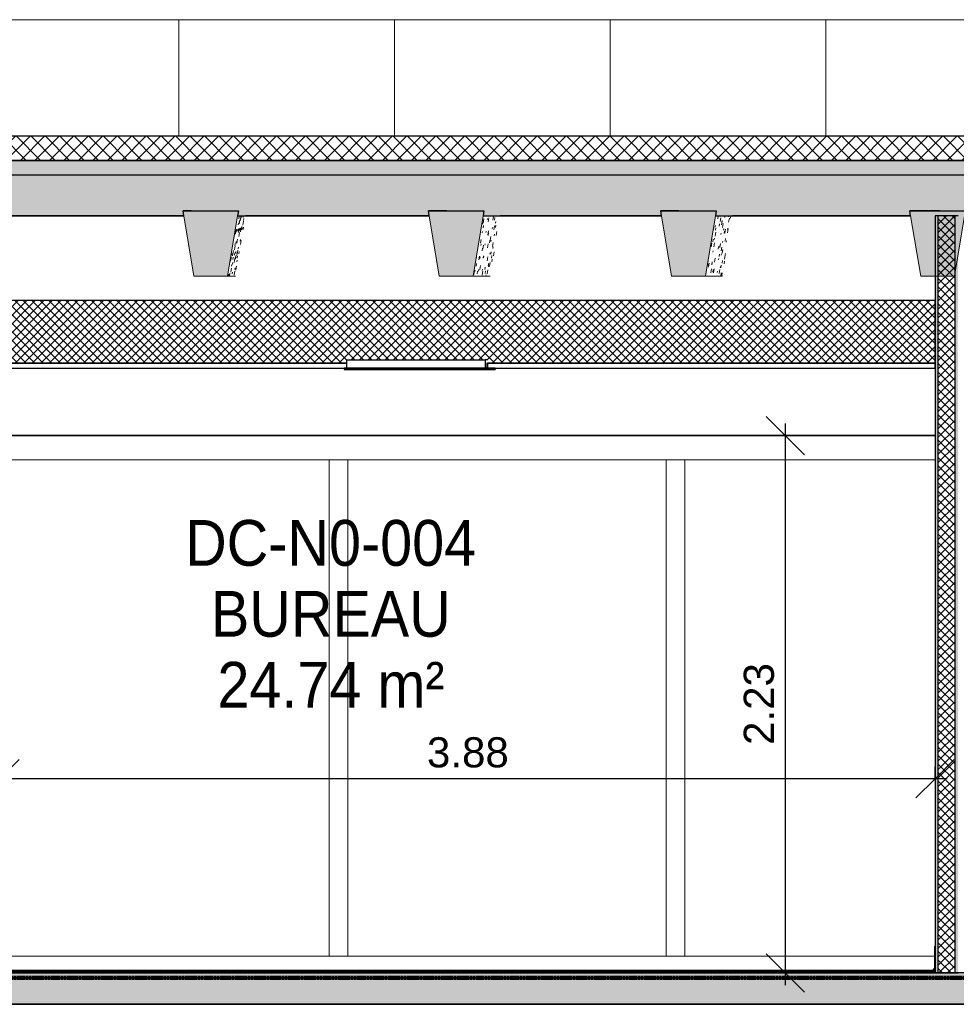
# Model space of a CAD drawing. Header units: centimetres. Extents: x -2631 to 8345, y -3715 to 485.
# Tile 76 of 82: x 6240 to 6628, y -13 to 396. Entities that reach past the tile are written whole.
import ezdxf

# ---------------------------------------------------------------- set-up
doc = ezdxf.new("R2010")
doc.units = ezdxf.units.CM
doc.linetypes.add('Tiret_2_', pattern=[0.25, 0.125, -0.125])
for name, color, linetype, lineweight in [('0-1', 7, 'Continuous', 5), ('COTGEN-50', 7, 'Continuous', 30), ('HACHURE_C-3', 7, 'Continuous', 18), ('MUR', 7, 'Continuous', 25), ('MUR_C', 7, 'Continuous', 25), ('OSSATURE', 7, 'Continuous', 18), ('OSSATURE-5', 7, 'Continuous', 25), ('PLAF', 7, 'Continuous', 25), ('PLAF_C', 7, 'Continuous', 25), ('SERRU-traverse', 7, 'Continuous', 18), ('SOL', 7, 'Continuous', 25), ('SOL_C', 7, 'Continuous', 25), ('TOIT_C', 7, 'Continuous', 25)]:
    doc.layers.add(name, color=color, linetype=linetype, lineweight=lineweight)
for name, color, linetype, lineweight, true_color in [('A-FLOR-PATT-1', 7, 'Continuous', 25, 0x616161), ('A-FLOR-PATT-2', 7, 'Continuous', 18, 0x787878), ('A-FLOR-PATT-3', 7, 'Continuous', 25, 0x787878), ('A-ROOF-PATT-1', 9, 'Continuous', 5, 0x808080), ('ANNOTATIONS-3', 4, 'Tiret_2_', 100, 0x00ffff), ('COTGEN-1', 9, 'Continuous', 30, 0x808080), ('ETIQUETTE-1', 9, 'Continuous', 30, 0x808080), ('HACHURE_C-1', 7, 'Continuous', 25, 0xdadada), ('HACHURE_C-2', 7, 'Continuous', 5, 0xdadada), ('MENUISERIES-3', 9, 'Continuous', 18, 0x808080), ('MOBILIER-2', 7, 'Continuous', 25, 0x7f7f7f), ('OSSATURE-3', 9, 'Continuous', 5, 0x808080), ('OSSATURE-4', 9, 'Continuous', 18, 0x808080), ('OSSATURE_C-1', 9, 'Continuous', 18, 0x808080), ('PLAF-1', 7, 'Continuous', 18, 0x787878), ('SERRU-1', 9, 'Continuous', 18, 0x808080), ('TOIT-1', 9, 'Continuous', 25, 0x808080), ('TOIT_C-1', 9, 'Continuous', 25, 0x808080), ('Z-1', 9, 'Continuous', 18, 0x808080)]:
    doc.layers.add(name, color=color, linetype=linetype, lineweight=lineweight, true_color=true_color)
doc.styles.add('Arial', font='arial.ttf', dxfattribs={"width": 0.9, "height": 19})
doc.styles.add('Arial_1', font='arial.ttf', dxfattribs={"height": 12.5})
doc.dimstyles.new('DRMN_COTE', dxfattribs={"dimscale": 30.48, "dimtxt": 12.753242, "dimasz": 0.520833, "dimexe": 0.164042, "dimexo": 0.0625, "dimgap": 0.032808, "dimtad": 1, "dimlfac": 0.01, "dimrnd": 0.01, "dimzin": 0, "dimdsep": 46, "dimtxsty": 'Arial_1', "dimblk1": 'OBLIQUE', "dimblk2": 'OBLIQUE', "dimsah": 1, "dimcen": 0.09, "dimdle": 0.164042, "dimazin": 0, "dimtfac": 1, "dimtdec": 4, "dimtix": 1, "dimtmove": 0, "dimatfit": 3, "dimfxl": 0.164042, "dimfxlon": 1, "dimtvp": 1, "dimtolj": 1, "dimtzin": 0, "dimarcsym": 2})
pattern_1 = [(45, (-3.562, -172.5), (-1.767767, 1.767767), []), (135, (-3.562, -172.5), (-1.767767, -1.767767), [])]

# ---------------------------------------------------------------- blocks, each defined once
blk = doc.blocks.new('Panneau système - Vitré-367573-Coupe AA_Lot 04')
at = {"layer": 'MENUISERIES-3'}
for p, q in [((317.92, 213), (214.11, 213)), ((214.11, 213), (214.11, 7)), ((214.11, 213), (214.26, 213)), ((214.26, 213), (317.92, 213)), ((346.31, 213), (346.11, 213)), ((346.31, 213), (346.47, 213)), ((346.4, 213), (346.47, 213)), ((214.11, 7), (317.62, 7)), ((214.11, 7), (214.26, 7)), ((317.62, 7), (214.26, 7)), ((346.47, 7), (346.34, 7)), ((346.47, 7), (346.4, 7))]:
    blk.add_line(p, q, dxfattribs=at)
blk = doc.blocks.new('Panneau système - Vitré-356748-Coupe AA_Lot 04')
at = {"layer": 'MENUISERIES-3'}
for p, q in [((66.42, 213), (-66.29, 213)), ((-66.29, 213), (-66.29, 7)), ((-66.29, 213), (-66.13, 213)), ((-66.13, 213), (66.57, 213)), ((66.42, 213), (66.57, 213)), ((-66.29, 7), (66.42, 7)), ((-66.29, 7), (-66.13, 7)), ((66.57, 7), (-66.13, 7)), ((66.57, 7), (66.42, 7))]:
    blk.add_line(p, q, dxfattribs=at)
blk = doc.blocks.new('Panneau système - Vitré-356749-Coupe AA_Lot 04')
at = {"layer": 'MENUISERIES-3'}
for p, q in [((206.32, 213), (74.21, 213)), ((74.21, 213), (74.21, 7)), ((74.21, 213), (74.36, 213)), ((74.36, 213), (206.47, 213)), ((206.32, 213), (206.47, 213)), ((74.21, 7), (206.32, 7)), ((74.21, 7), (74.36, 7)), ((206.47, 7), (74.36, 7)), ((206.47, 7), (206.32, 7))]:
    blk.add_line(p, q, dxfattribs=at)
blk = doc.blocks.new('Meneau rectangulaire - AWS60_60x70-347310-Coupe AA_Lot 04')
at = {"layer": 'MENUISERIES-3'}
for p, q in [((70.28, 7), (210.18, 7)), ((70.51, 7), (210.4, 7)), ((70.28, 0), (210.18, 0)), ((210.4, 0), (70.51, 0))]:
    blk.add_line(p, q, dxfattribs=at)
blk = doc.blocks.new('Meneau rectangulaire - AWS60_60x70-367281-Coupe AA_Lot 04')
at = {"layer": 'MENUISERIES-3'}
for p, q in [((-70.12, 1), (-70.12, 7)), ((-70.12, 7), (-69.89, 7)), ((-70.12, 7), (70.28, 7)), ((-69.89, 7), (70.51, 7)), ((-69.89, 0), (-70.12, 0)), ((-70.12, 0), (70.28, 0)), ((70.51, 0), (-69.89, 0))]:
    blk.add_line(p, q, dxfattribs=at)
blk = doc.blocks.new('Meneau rectangulaire - AWS60_60x70-367276-Coupe AA_Lot 04')
at = {"layer": 'MENUISERIES-3'}
for p, q in [((210.18, 7), (317.62, 7)), ((210.4, 7), (317.62, 7)), ((346.34, 7), (350.07, 7)), ((346.48, 7), (350.07, 7)), ((350.07, 7), (350.07, 1)), ((210.18, 0), (350.07, 0)), ((350.3, 0), (210.4, 0)), ((350.07, 0), (350.3, 0))]:
    blk.add_line(p, q, dxfattribs=at)
blk = doc.blocks.new('Meneau rectangulaire - AWS60_60x78-356563-Coupe AA_Lot 04')
at = {"layer": 'MENUISERIES-3'}
for p, q in [((206.51, 213), (206.28, 213)), ((206.28, 213), (214.07, 213)), ((206.28, 213), (206.28, 7)), ((214.3, 213), (206.51, 213)), ((214.07, 213), (214.3, 213)), ((214.07, 213), (214.07, 7)), ((214.07, 7), (206.28, 7)), ((206.28, 7), (206.51, 7)), ((206.51, 7), (214.3, 7)), ((214.3, 7), (214.07, 7))]:
    blk.add_line(p, q, dxfattribs=at)
blk = doc.blocks.new('Meneau rectangulaire - AWS60_60x100-367290-Coupe AA_Lot 04')
at = {"layer": 'MENUISERIES-3'}
for p, q in [((317.92, 223), (210.18, 223)), ((210.4, 223), (317.92, 223)), ((350.07, 223), (346.04, 223)), ((346.48, 223), (350.3, 223)), ((350.3, 223), (350.07, 223)), ((350.07, 223), (350.07, 213)), ((350.3, 221.99), (350.3, 223)), ((317.92, 213), (210.18, 213)), ((317.92, 213), (210.4, 213)), ((350.07, 213), (346.04, 213)), ((350.07, 213), (346.48, 213))]:
    blk.add_line(p, q, dxfattribs=at)
blk = doc.blocks.new('Meneau rectangulaire - AWS60_60x100-347268-Coupe AA_Lot 04')
at = {"layer": 'MENUISERIES-3'}
for p, q in [((210.18, 223), (70.28, 223)), ((70.51, 223), (210.4, 223)), ((210.18, 213), (70.28, 213)), ((210.4, 213), (70.51, 213))]:
    blk.add_line(p, q, dxfattribs=at)
blk = doc.blocks.new('Meneau rectangulaire - AWS60_60x100-367291-Coupe AA_Lot 04')
at = {"layer": 'MENUISERIES-3'}
for p, q in [((-70.12, 213), (-70.12, 223)), ((-70.12, 223), (-69.89, 223)), ((70.28, 223), (-70.12, 223)), ((-69.89, 223), (70.51, 223)), ((-69.89, 213), (-70.12, 213)), ((70.28, 213), (-70.12, 213)), ((70.51, 213), (-69.89, 213))]:
    blk.add_line(p, q, dxfattribs=at)
blk = doc.blocks.new('12_CORNIERE HABILLAGE - 12_CORNIERE HABILLAGE-370872-Coupe AA_Lot 04')
at = {"layer": 'Z-1'}
for p, q in [((-70.12, 223.2), (317.92, 223.2)), ((317.92, 223), (-70.12, 223)), ((-69.28, 223), (317.93, 223))]:
    blk.add_line(p, q, dxfattribs=at)
blk = doc.blocks.new('Garde-corps - Garde-corps-488018-Coupe AA_Lot 04')
at = {"layer": 'SERRU-traverse'}
for p, q in [((270.45, 0), (262.09, 0)), ((262.94, 0), (271.48, 0)), ((271.48, 0), (270.45, 0))]:
    blk.add_line(p, q, dxfattribs=at)
blk = doc.blocks.new('Garde-corps - Garde-corps-506286-Coupe AA_Lot 04')
at = {"layer": 'SERRU-traverse'}
for p, q in [((317.62, 10.7), (317.62, 2.04)), ((317.92, 1.95), (317.92, 11)), ((316.57, 1), (317.22, 1)), ((317.92, 1), (316.57, 1)), ((317.15, 1.11), (316.66, 1.11)), ((316.91, 1.08), (316.73, 1.08)), ((316.91, 1.08), (316.73, 1.08)), ((317.62, 2.04), (316.91, 1.08)), ((317.22, 1), (317.92, 1.95)), ((317.92, 1), (317.22, 1))]:
    blk.add_line(p, q, dxfattribs=at)
at = {"layer": 'SERRU-traverse', "flags": 128}
for points in [[(317.92, 11), (317.85, 10.99), (317.79, 10.97), (317.73, 10.94), (317.69, 10.89), (317.65, 10.83), (317.63, 10.77), (317.62, 10.7)], [(316.66, 1.11), (316.64, 1.11), (316.62, 1.1), (316.6, 1.09), (316.58, 1.07), (316.57, 1.05), (316.57, 1.02), (316.57, 1)], [(316.73, 1.08), (316.71, 1.1), (316.69, 1.11), (316.67, 1.11)]]:
    blk.add_lwpolyline(points, dxfattribs=at)
blk = doc.blocks.new('B02_ARC_rvt-2-Coupe AA_Lot 04')
at = {"layer": 'A-FLOR-PATT-1'}
blk.add_hatch(color=256, dxfattribs=at).paths.add_polyline_path([(-102.6, 0), (317.92, 0), (317.92, 0.8), (-257.81, 0.8), (-257.81, 0), (-134.49, 0)])
at = {"layer": 'A-FLOR-PATT-2'}
h = blk.add_hatch(dxfattribs=at)
h.set_pattern_fill('FP_7', color=256, style=0, pattern_type=2)
h.set_pattern_definition([(45, (-3.562, -172.5), (-3.005204, 3.005204), []), (135, (-3.562, -172.5), (-3.005204, -3.005204), [])])
h.paths.add_polyline_path([(-498.46, 337.21), (1594.47, 337.21), (1594.47, 347.21), (-508.46, 347.21), (-508.46, 337.21)])
h = blk.add_hatch(dxfattribs=at)
h.set_pattern_fill('FP_6', color=256, style=0, pattern_type=2)
h.set_pattern_definition([(45, (-0.387, -172.5), (-4.490128, 4.490128), [3.175, -3.175])])
h.paths.add_polyline_path([(-644.68, -2), (1594.47, -2), (1594.47, 0), (-2122.25, 0), (-2122.25, -2), (-676.57, -2)])
at = {"layer": 'HACHURE_C-1'}
blk.add_hatch(color=256, dxfattribs=at).paths.add_polyline_path([(326.19, 0), (327.45, 0), (327.4, 257.75), (327.29, 257.77), (327.26, 258.13), (327.26, 261.11), (327.3, 268.25), (327.45, 268.25), (327.45, 314.21), (326.19, 314.21), (326.19, 6.24)])
at = {"layer": 'HACHURE_C-2'}
blk.add_hatch(color=256, dxfattribs=at).paths.add_polyline_path([(317.92, 0), (319.17, 0), (319.17, 314.21), (317.92, 314.21), (317.92, 6.24)])
at = {"layer": 'HACHURE_C-3'}
h = blk.add_hatch(dxfattribs=at)
h.set_pattern_fill('FP_5', color=256, style=0, pattern_type=2)
h.set_pattern_definition(pattern_1)
h.paths.add_polyline_path([(326.19, 0), (326.19, 314.21), (319.17, 314.21), (319.17, 0)])
at = {"layer": 'PLAF-1'}
h = blk.add_hatch(dxfattribs=at)
h.set_pattern_fill('FP_5', color=256, style=0, pattern_type=2)
h.set_pattern_definition(pattern_1)
h.paths.add_polyline_path([(-257.81, 253), (-166.15, 253), (-166.15, 254.5), (-108.11, 254.5), (-108.11, 253), (73.84, 253), (73.84, 254.5), (131.91, 254.5), (131.91, 253), (317.92, 253), (317.92, 279), (-257.81, 279), (-257.81, 267.67)])
at = {"layer": 'MUR'}
for p, q in [((6.12, 314.21), (-65.23, 314.21)), ((-61.21, 314.21), (6.12, 314.21)), ((107.97, 314.21), (31.67, 314.21)), ((31.86, 314.21), (107.97, 314.21)), ((204.42, 314.21), (137.38, 314.21)), ((137.8, 314.21), (204.42, 314.21)), ((307.78, 314.21), (233.77, 314.21)), ((234.19, 314.21), (307.78, 314.21)), ((-70.25, 223), (317.92, 223)), ((317.92, 223), (-69.49, 223))]:
    blk.add_line(p, q, dxfattribs=at)
at = {"layer": 'MUR_C'}
for p, q in [((317.92, 314.21), (317.92, 0)), ((327.45, 314.21), (317.92, 314.21)), ((319.17, 0), (319.17, 314.21)), ((326.19, 0), (326.19, 314.21)), ((317.92, 0), (327.45, 0))]:
    blk.add_line(p, q, dxfattribs=at)
at = {"layer": 'PLAF'}
for p, q in [((131.95, 253), (132.25, 253)), ((132.25, 251), (131.95, 251)), ((134.19, 253), (134.49, 253)), ((134.49, 251), (134.19, 251))]:
    blk.add_line(p, q, dxfattribs=at)
at = {"layer": 'PLAF_C'}
for p, q in [((317.92, 279), (-257.81, 279)), ((317.92, 253), (317.92, 279)), ((-108.11, 253), (73.84, 253)), ((73.84, 253), (-107.81, 253)), ((-107.81, 251), (73.84, 251)), ((131.91, 253), (317.92, 253)), ((317.92, 253), (132.21, 253)), ((132.21, 253), (132.21, 251)), ((132.21, 251), (317.92, 251)), ((317.92, 251), (317.92, 253))]:
    blk.add_line(p, q, dxfattribs=at)
at = {"layer": 'SOL'}
for p, q in [((183.06, 347.21), (175.76, 347.21)), ((273.11, 347.21), (214.78, 347.21)), ((934.33, 347.21), (297.26, 347.21)), ((175.76, 337.21), (183.06, 337.21)), ((214.78, 337.21), (273.11, 337.21)), ((297.26, 337.21), (934.33, 337.21)), ((270.45, 0), (271.46, 0)), ((615.37, 0), (270.45, 0)), ((271.46, 0), (290.76, 0)), ((336.54, 0), (317.92, 0))]:
    blk.add_line(p, q, dxfattribs=at)
at = {"layer": 'SOL_C'}
for p, q in [((1594.47, 347.21), (-498.46, 347.21)), ((-508.46, 337.21), (1594.47, 337.21)), ((1594.47, 0), (-2122.25, 0)), ((317.92, 1), (-257.81, 1)), ((317.92, 0.8), (-257.81, 0.8)), ((-257.81, 0.8), (317.92, 0.8)), ((-257.81, 0), (317.92, 0)), ((317.92, 0.8), (317.92, 1)), ((317.92, 0), (317.92, 0.8)), ((-2122.25, -2), (1594.47, -2))]:
    blk.add_line(p, q, dxfattribs=at)
at = {"layer": 'MENUISERIES-3'}
for name, p in [('Meneau rectangulaire - AWS60_60x100-367291-Coupe AA_Lot 04', (0, 0)), ('Meneau rectangulaire - AWS60_60x100-347268-Coupe AA_Lot 04', (0, 0)), ('Meneau rectangulaire - AWS60_60x100-367290-Coupe AA_Lot 04', (0, 0)), ('Panneau système - Vitré-356748-Coupe AA_Lot 04', (0, 0)), ('Meneau rectangulaire - AWS60_60x78-356563-Coupe AA_Lot 04', (-139.9, 0)), ('Panneau système - Vitré-356749-Coupe AA_Lot 04', (0, 0)), ('Meneau rectangulaire - AWS60_60x78-356563-Coupe AA_Lot 04', (0, 0)), ('Panneau système - Vitré-367573-Coupe AA_Lot 04', (0, 0)), ('Meneau rectangulaire - AWS60_60x70-367281-Coupe AA_Lot 04', (0, 0)), ('Meneau rectangulaire - AWS60_60x70-347310-Coupe AA_Lot 04', (0, 0)), ('Meneau rectangulaire - AWS60_60x70-367276-Coupe AA_Lot 04', (0, 0))]:
    blk.add_blockref(name, p, dxfattribs=at)
at = {"layer": 'SERRU-1'}
for name in ['Garde-corps - Garde-corps-506286-Coupe AA_Lot 04', 'Garde-corps - Garde-corps-488018-Coupe AA_Lot 04']:
    blk.add_blockref(name, (0, 0), dxfattribs=at)
at = {"layer": 'Z-1'}
blk.add_blockref('12_CORNIERE HABILLAGE - 12_CORNIERE HABILLAGE-370872-Coupe AA_Lot 04', (0, 0), dxfattribs=at)
blk = doc.blocks.new('20_MUR PREFA_03 - MODULE_03-V57-Coupe AA_Lot 04')
at = {"layer": 'Z-1'}
for p, q in [((272.55, 395.59), (362.47, 395.59)), ((273.24, 395.59), (272.55, 395.59)), ((272.55, 347.21), (272.55, 395.59)), ((273.24, 395.59), (274.73, 395.59)), ((274.73, 395.59), (274.92, 395.59)), ((361.84, 395.59), (274.92, 395.59)), ((361.66, 395.59), (363.16, 395.59)), ((361.66, 395.59), (361.84, 395.59)), ((362.47, 395.59), (363.16, 395.59))]:
    blk.add_line(p, q, dxfattribs=at)
blk = doc.blocks.new('20_MUR PREFA_03 - MODULE_03-V58-Coupe AA_Lot 04')
at = {"layer": 'Z-1'}
for p, q in [((93.54, 395.59), (183.5, 395.59)), ((94.01, 395.59), (93.54, 395.59)), ((93.54, 347.21), (93.54, 395.59)), ((94.01, 395.59), (95.51, 395.59)), ((95.51, 395.59), (95.63, 395.59)), ((182.6, 395.59), (95.63, 395.59)), ((182.47, 395.59), (183.97, 395.59)), ((182.47, 395.59), (182.6, 395.59)), ((183.5, 395.59), (183.97, 395.59))]:
    blk.add_line(p, q, dxfattribs=at)
blk = doc.blocks.new('20_MUR PREFA_03 - MODULE_03-V59-Coupe AA_Lot 04')
at = {"layer": 'Z-1'}
for p, q in [((4.01, 395.59), (93.99, 395.59)), ((4.37, 395.59), (4.01, 395.59)), ((4.01, 347.21), (4.01, 395.59)), ((4.37, 395.59), (5.87, 395.59)), ((5.87, 395.59), (5.96, 395.59)), ((92.94, 395.59), (5.96, 395.59)), ((92.85, 395.59), (94.35, 395.59)), ((92.85, 395.59), (92.94, 395.59)), ((93.99, 395.59), (94.35, 395.59))]:
    blk.add_line(p, q, dxfattribs=at)
blk = doc.blocks.new('20_MUR PREFA_03 - MODULE_03-V60-Coupe AA_Lot 04')
at = {"layer": 'Z-1'}
for p, q in [((-85.54, 395.59), (4.45, 395.59)), ((-85.29, 395.59), (-85.54, 395.59)), ((-85.54, 347.21), (-85.54, 395.59)), ((-85.29, 395.59), (-83.79, 395.59)), ((-83.79, 395.59), (-83.72, 395.59)), ((3.27, 395.59), (-83.72, 395.59)), ((3.21, 395.59), (4.7, 395.59)), ((3.21, 395.59), (3.27, 395.59)), ((4.45, 395.59), (4.7, 395.59))]:
    blk.add_line(p, q, dxfattribs=at)
blk = doc.blocks.new('B02_DC_STR_rvt-2-Coupe AA_Lot 04')
at = {"layer": 'A-FLOR-PATT-3'}
blk.add_hatch(color=256, dxfattribs=at).paths.add_polyline_path([(-2156.27, -13), (1660.55, -13), (1660.55, -8.88), (1647.97, -8.88), (1647.97, -2), (-2175.78, -2), (-2175.78, -8.88), (-2188.37, -8.88), (-2188.37, -13), (-2175.78, -13)])
at = {"layer": 'A-ROOF-PATT-1'}
blk.add_hatch(color=256, dxfattribs=at).paths.add_polyline_path([(-2120.16, 314.21), (-586.99, 314.21), (-587.16, 315.21), (-564.15, 315.21), (-564.32, 314.21), (-485.99, 314.21), (-486.32, 316.21), (-463.32, 316.21), (-463.65, 314.21), (-389.29, 314.21), (-389.63, 316.21), (-366.62, 316.21), (-366.95, 314.21), (-288.7, 314.21), (-289.03, 316.21), (-266.03, 316.21), (-266.36, 314.21), (-191.25, 314.21), (-191.58, 316.21), (-168.58, 316.21), (-168.91, 314.21), (-90.3, 314.21), (-90.8, 317.21), (-67.8, 317.21), (-68.3, 314.21), (6.12, 314.21), (5.79, 316.21), (28.79, 316.21), (28.46, 314.21), (107.97, 314.21), (107.63, 316.21), (130.64, 316.21), (130.31, 314.21), (204.42, 314.21), (204.09, 316.21), (227.1, 316.21), (226.76, 314.21), (307.78, 314.21), (307.44, 316.21), (330.47, 316.21), (330.13, 314.21), (405.56, 314.21), (405.22, 316.21), (428.25, 316.21), (427.91, 314.21), (507.27, 314.21), (506.93, 316.21), (529.97, 316.21), (529.64, 314.21), (604.57, 314.21), (604.24, 316.21), (627.28, 316.21), (626.95, 314.21), (706.47, 314.21), (706.13, 316.21), (729.2, 316.21), (728.87, 314.21), (803.39, 314.21), (803.06, 316.21), (826.13, 316.21), (825.79, 314.21), (906.9, 314.21), (906.57, 316.21), (929.67, 316.21), (929.33, 314.21), (1004, 314.21), (1003.67, 316.21), (1026.77, 316.21), (1026.43, 314.21), (1108.65, 314.21), (1108.32, 316.21), (1131.45, 316.21), (1131.12, 314.21), (1206.57, 314.21), (1206.23, 316.21), (1229.37, 316.21), (1229.03, 314.21), (1310.51, 314.21), (1310.17, 316.21), (1333.36, 316.21), (1333.02, 314.21), (1408.63, 314.21), (1408.29, 316.21), (1431.48, 316.21), (1431.14, 314.21), (1506.06, 314.21), (1505.73, 316.21), (1528.91, 316.21), (1528.58, 314.21), (1591.63, 314.21), (1591.63, 331.21), (-2120.16, 331.21), (-2120.16, 318.28)])
at = {"layer": 'OSSATURE'}
h = blk.add_hatch(dxfattribs=at)
h.set_pattern_fill('FP_29', color=256, style=0, pattern_type=2)
h.set_pattern_definition([(80.491, (-51.333, -164.538), (6.464069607, 39.307213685), [1.672, -28.734, 1.672, -28.734, -162.166]), (80.491, (-51.333, -164.538), (6.464069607, 39.307213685), [-60.812, 1.672, -59.14, 1.672, -28.734, -70.948]), (80.491, (-51.333, -164.538), (6.464069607, 39.307213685), [-152.031, 1.672, -18.598, 1.672, -49.005]), (259.172, (-48.821, -149.185), (-1.3699374, -8.59568305), [0.73537, -12.635, 0.73537, -83.943]), (259.172, (-48.821, -149.185), (-1.3699374, -8.59568305), [-14.106, -12.635, 0.73537, -26.005, -44.568]), (259.172, (-48.821, -149.185), (-1.3699374, -8.59568305), [-53.481, 0.73537, -12.635, 0.73537, -30.462]), (259.172, (-48.821, -149.185), (-1.3699374, -8.59568305), [-67.587, -8.178, 0.73537, -21.548]), (261.525, (-47.984, -142.754), (-4.38115006, -30.8360369), [0.93732, -16.105, 0.93732, -106.996]), (261.525, (-47.984, -142.754), (-4.38115006, -30.8360369), [-17.979, -16.105, 0.93732, -33.147, -56.807]), (261.525, (-47.984, -142.754), (-4.38115006, -30.8360369), [-68.169, 0.93732, -16.105, 0.93732, -38.828]), (261.525, (-47.984, -142.754), (-4.38115006, -30.8360369), [-86.148, -10.424, 0.93732, -27.466])])
h.paths.add_polyline_path([(24.94, 289.21), (27.5, 289.21), (31.67, 314.21), (28.46, 314.21), (24.29, 289.21)])
h = blk.add_hatch(dxfattribs=at)
h.set_pattern_fill('FP_30', color=256, style=0, pattern_type=2)
h.set_pattern_definition([(80.302, (47.703, -181.047), (6.2376426, 38.08550471), [1.656, -28.46, 1.656, -28.46, -160.622]), (80.302, (47.703, -181.047), (6.2376426, 38.08550471), [-60.233, 1.656, -58.577, 1.656, -28.46, -70.272]), (80.302, (47.703, -181.047), (6.2376426, 38.08550471), [-150.583, 1.656, -18.421, 1.656, -48.538]), (256.69, (50.239, -165.411), (-0.4960889, -5.2693317), [0.60599, -10.412, 0.60599, -69.175]), (256.69, (50.239, -165.411), (-0.4960889, -5.2693317), [-11.624, -10.412, 0.60599, -21.43, -36.727]), (256.69, (50.239, -165.411), (-0.4960889, -5.2693317), [-44.072, 0.60599, -10.412, 0.60599, -25.103]), (256.69, (50.239, -165.411), (-0.4960889, -5.2693317), [-55.696, -6.739, 0.60599, -17.757]), (262.382, (51.085, -157.291), (-4.0126194, -33.17385027), [1.052, -18.081, 1.052, -120.124]), (262.382, (51.085, -157.291), (-4.0126194, -33.17385027), [-20.185, -18.081, 1.052, -37.214, -63.777]), (262.382, (51.085, -157.291), (-4.0126194, -33.17385027), [-76.532, 1.052, -18.081, 1.052, -43.592]), (262.382, (51.085, -157.291), (-4.0126194, -33.17385027), [-96.718, -11.703, 1.052, -30.836])])
h.paths.add_polyline_path([(133.22, 289.21), (137.38, 314.21), (130.31, 314.21), (126.14, 289.21), (130.31, 289.21)])
h = blk.add_hatch(dxfattribs=at)
h.set_pattern_fill('FP_31', color=256, style=0, pattern_type=2)
h.set_pattern_definition([(80.3, (141.485, -196.683), (6.23596537, 38.07464135), [1.656, -28.457, 1.656, -28.457, -160.606]), (80.3, (141.485, -196.683), (6.23596537, 38.07464135), [-60.227, 1.656, -58.571, 1.656, -28.457, -70.265]), (80.3, (141.485, -196.683), (6.23596537, 38.07464135), [-150.568, 1.656, -18.42, 1.656, -48.533]), (256.666, (144.021, -181.045), (-0.4880963, -5.2448206), [0.605, -10.395, 0.605, -10.395, -58.666]), (256.666, (144.021, -181.045), (-0.4880963, -5.2448206), [-22, 0.605, -21.395, 0.605, -10.395, -25.666]), (256.666, (144.021, -181.045), (-0.4880963, -5.2448206), [-55, 0.605, -6.728, 0.605, -17.728]), (262.387, (144.867, -172.912), (-4.01041682, -33.19025006), [1.053, -18.095, 1.053, -120.221]), (262.387, (144.867, -172.912), (-4.01041682, -33.19025006), [-20.202, -18.095, 1.053, -37.244, -63.828]), (262.387, (144.867, -172.912), (-4.01041682, -33.19025006), [-76.594, 1.053, -18.095, 1.053, -43.627]), (262.387, (144.867, -172.912), (-4.01041682, -33.19025006), [-96.796, -11.713, 1.053, -30.861])])
h.paths.add_polyline_path([(227.1, 289.21), (229.61, 289.21), (233.77, 314.21), (226.76, 314.21), (222.6, 289.21), (226.76, 289.21)])
at = {"layer": 'OSSATURE-3'}
for points in [[(24.29, 289.21), (28.79, 316.21), (5.79, 316.21), (10.29, 289.21)], [(126.14, 289.21), (130.64, 316.21), (107.63, 316.21), (112.14, 289.21)], [(216.26, 289.21), (222.6, 289.21), (227.1, 316.21), (204.09, 316.21), (208.59, 289.21)], [(311.95, 289.21), (325.96, 289.21), (330.47, 316.21), (307.44, 316.21), (311.92, 289.35)]]:
    blk.add_hatch(color=256, dxfattribs=at).paths.add_polyline_path(points)
at = {"layer": 'TOIT-1'}
blk.add_hatch(color=256, dxfattribs=at).paths.add_polyline_path([(-102.6, 331.21), (1591.63, 331.21), (1591.63, 337.21), (-2120.16, 337.21), (-2120.16, 331.21), (-166.38, 331.21)])
at = {"layer": 'ANNOTATIONS-3'}
blk.add_line((-86.02, -2), (635.58, -2), dxfattribs=at)
at = {"layer": 'MUR'}
for p, q in [((-2150.81, -13), (1649.68, -13)), ((1645.3, -13), (-2146.43, -13))]:
    blk.add_line(p, q, dxfattribs=at)
at = {"layer": 'OSSATURE-4'}
for p, q in [((183.05, 395.59), (273, 395.59)), ((183.63, 395.59), (183.05, 395.59)), ((183.05, 347.21), (183.05, 395.59)), ((183.63, 395.59), (185.13, 395.59)), ((185.13, 395.59), (185.28, 395.59)), ((272.23, 395.59), (185.28, 395.59)), ((272.08, 395.59), (273.58, 395.59)), ((272.08, 395.59), (272.23, 395.59)), ((273, 395.59), (273.58, 395.59)), ((5.79, 316.21), (6.12, 314.21)), ((28.79, 316.21), (5.79, 316.21)), ((28.46, 314.21), (28.79, 316.21)), ((107.63, 316.21), (107.97, 314.21)), ((130.64, 316.21), (107.63, 316.21)), ((130.31, 314.21), (130.64, 316.21)), ((204.09, 316.21), (204.42, 314.21)), ((227.1, 316.21), (204.09, 316.21)), ((226.76, 314.21), (227.1, 316.21)), ((307.44, 316.21), (307.78, 314.21)), ((330.47, 316.21), (307.44, 316.21)), ((27.5, 289.21), (24.29, 289.21)), ((133.22, 289.21), (126.14, 289.21)), ((229.61, 289.21), (222.6, 289.21))]:
    blk.add_line(p, q, dxfattribs=at)
at = {"layer": 'OSSATURE_C-1'}
for p, q in [((6.12, 314.21), (10.29, 289.21)), ((24.29, 289.21), (28.46, 314.21)), ((107.97, 314.21), (112.14, 289.21)), ((126.14, 289.21), (130.31, 314.21)), ((204.42, 314.21), (208.59, 289.21)), ((222.6, 289.21), (226.76, 314.21)), ((307.78, 314.21), (311.95, 289.21)), ((325.96, 289.21), (330.13, 314.21)), ((10.29, 289.21), (24.29, 289.21)), ((112.14, 289.21), (126.14, 289.21)), ((208.59, 289.21), (222.6, 289.21)), ((311.95, 289.21), (325.96, 289.21))]:
    blk.add_line(p, q, dxfattribs=at)
at = {"layer": 'SOL'}
for p, q in [((635.58, -2), (-84.52, -2)), ((-2219.04, -13), (1690.2, -13))]:
    blk.add_line(p, q, dxfattribs=at)
at = {"layer": 'SOL_C'}
for p, q in [((1647.97, -2), (-2175.78, -2)), ((-2123.96, -13), (1590.97, -13))]:
    blk.add_line(p, q, dxfattribs=at)
at = {"layer": 'TOIT-1'}
for p, q in [((6.12, 314.21), (5.79, 316.21)), ((5.79, 316.21), (28.79, 316.21)), ((9.21, 316.21), (5.79, 316.21)), ((28.79, 316.21), (28.46, 314.21)), ((107.97, 314.21), (107.63, 316.21)), ((107.63, 316.21), (130.64, 316.21)), ((115.22, 316.21), (107.63, 316.21)), ((130.64, 316.21), (130.31, 314.21)), ((204.42, 314.21), (204.09, 316.21)), ((204.09, 316.21), (227.1, 316.21)), ((211.59, 316.21), (204.09, 316.21)), ((227.1, 316.21), (226.76, 314.21)), ((307.78, 314.21), (307.44, 316.21)), ((307.44, 316.21), (330.47, 316.21)), ((319.82, 316.21), (307.44, 316.21))]:
    blk.add_line(p, q, dxfattribs=at)
at = {"layer": 'TOIT_C'}
blk.add_line((-2120.16, 331.21), (1591.63, 331.21), dxfattribs=at)
at = {"layer": 'TOIT_C-1'}
for p, q in [((1591.63, 337.21), (-2120.16, 337.21)), ((-68.3, 314.21), (6.12, 314.21)), ((28.46, 314.21), (107.97, 314.21)), ((130.31, 314.21), (204.42, 314.21)), ((226.76, 314.21), (307.78, 314.21))]:
    blk.add_line(p, q, dxfattribs=at)
at = {"layer": 'OSSATURE-5'}
for name in ['20_MUR PREFA_03 - MODULE_03-V60-Coupe AA_Lot 04', '20_MUR PREFA_03 - MODULE_03-V59-Coupe AA_Lot 04', '20_MUR PREFA_03 - MODULE_03-V58-Coupe AA_Lot 04', '20_MUR PREFA_03 - MODULE_03-V57-Coupe AA_Lot 04']:
    blk.add_blockref(name, (0, 0), dxfattribs=at)
blk = doc.blocks.new('604_DALLE LED 600x600MM - 26W 4000K 3600lm-V105-Coupe AA_Lot 04')
at = {"layer": 'MOBILIER-2'}
for p, q in [((134.61, 250.5), (74.92, 250.5)), ((74.92, 250.5), (75.66, 250.5)), ((75.66, 250.5), (135.36, 250.5)), ((76.8, 250.5), (76.08, 250.5)), ((76.08, 250.5), (133.48, 250.5)), ((76.08, 250.5), (133.48, 250.5)), ((76.8, 250.5), (76.08, 250.5)), ((76.8, 250.5), (134.2, 250.5)), ((134.2, 250.5), (76.8, 250.5)), ((131.95, 251), (134.61, 251)), ((133.48, 251), (131.95, 251)), ((134.2, 251), (133.48, 251)), ((133.48, 250.5), (134.2, 250.5)), ((133.48, 250.5), (134.2, 250.5)), ((135.36, 251), (134.2, 251)), ((134.61, 251), (135.36, 251)), ((134.61, 250.5), (134.61, 251)), ((135.36, 250.5), (134.61, 250.5)), ((135.36, 251), (135.36, 250.5))]:
    blk.add_line(p, q, dxfattribs=at)
blk = doc.blocks.new('604_DALLE LED 600x600MM - 26W 4000K 3600lm-V106-Coupe AA_Lot 04')
at = {"layer": 'MOBILIER-2'}
for p, q in [((73.84, 251), (73.84, 254.5)), ((73.84, 254.5), (74.55, 254.5)), ((73.84, 254.5), (131.23, 254.5)), ((131.95, 254.5), (131.23, 254.5)), ((131.23, 254.5), (131.23, 251)), ((73.42, 251), (72.67, 251)), ((72.67, 251), (132.37, 251)), ((72.67, 251), (72.67, 250.5)), ((132.37, 250.5), (72.67, 250.5)), ((72.67, 250.5), (73.42, 250.5)), ((73.84, 251), (73.42, 251)), ((73.42, 250.5), (133.11, 250.5)), ((131.23, 251), (73.84, 251)), ((74.55, 250.5), (73.84, 250.5)), ((73.84, 250.5), (131.23, 250.5)), ((73.84, 250.5), (131.23, 250.5)), ((74.55, 250.5), (73.84, 250.5)), ((74.55, 250.5), (131.95, 250.5)), ((131.95, 250.5), (74.55, 250.5)), ((131.95, 251), (131.23, 251)), ((131.23, 250.5), (131.95, 250.5)), ((131.23, 250.5), (131.95, 250.5)), ((131.95, 251), (131.95, 253)), ((133.11, 251), (131.95, 251)), ((132.37, 251), (133.11, 251)), ((132.37, 250.5), (132.37, 251)), ((133.11, 250.5), (132.37, 250.5)), ((133.11, 251), (133.11, 250.5))]:
    blk.add_line(p, q, dxfattribs=at)
blk = doc.blocks.new('B02_ELE_rvt-1-Coupe AA_Lot 04')
at = {"layer": 'MOBILIER-2'}
for name in ['604_DALLE LED 600x600MM - 26W 4000K 3600lm-V106-Coupe AA_Lot 04', '604_DALLE LED 600x600MM - 26W 4000K 3600lm-V105-Coupe AA_Lot 04']:
    blk.add_blockref(name, (0, 0), dxfattribs=at)
blk = doc.blocks.new('DIMBLOCK4-Coupe AA_Lot 04')
at = {"layer": 'COTGEN-50', "color": 8, "true_color": 0x808080}
for p, q in [((6231.64, 80.59), (6239.57, 88.53)), ((6619.68, 80.59), (6627.62, 88.53)), ((6231.64, 80.59), (6231.64, 85.59)), ((6619.68, 80.59), (6619.68, 85.59)), ((6231.64, 80.59), (6223.7, 72.65)), ((6624.68, 80.59), (6226.64, 80.59)), ((6231.64, 80.59), (6231.64, 75.59)), ((6619.68, 80.59), (6611.74, 72.65)), ((6619.68, 80.59), (6619.68, 75.59))]:
    blk.add_line(p, q, dxfattribs=at)
at = {"layer": 'COTGEN-50', "color": 0, "insert": (6408.78, 97.82), "char_height": 12.5, "width": 40.4965, "attachment_point": 1, "line_spacing_factor": 0.941778, "style": 'Arial_1'}
blk.add_mtext('3.88', dxfattribs=at)
blk = doc.blocks.new('_Oblique')
at = {"color": 0, "linetype": 'ByBlock', "lineweight": -2}
blk.add_line((-0.5, -0.5), (0.5, 0.5), dxfattribs=at)
blk = doc.blocks.new('DIMBLOCK5-Coupe AA_Lot 04')
at = {"layer": 'COTGEN-50', "color": 8, "true_color": 0x808080}
for p, q in [((6557.49, 223), (6549.56, 230.94)), ((6557.49, 228), (6557.49, -5)), ((6557.49, 223), (6552.49, 223)), ((6557.49, 223), (6565.43, 215.06)), ((6557.49, 223), (6562.49, 223)), ((6557.49, 0), (6549.56, 7.94)), ((6557.49, 0), (6552.49, 0)), ((6557.49, 0), (6565.43, -7.94)), ((6557.49, 0), (6562.49, 0))]:
    blk.add_line(p, q, dxfattribs=at)
at = {"layer": 'COTGEN-50', "color": 0, "insert": (6540.27, 94.63), "char_height": 12.5, "width": 40.4965, "attachment_point": 1, "rotation": 90, "line_spacing_factor": 0.941778, "style": 'Arial_1'}
blk.add_mtext('2.23', dxfattribs=at)

msp = doc.modelspace()

# ---------------------------------------------------------------- block references
at = {"layer": '0-1'}
for name in ['B02_DC_STR_rvt-2-Coupe AA_Lot 04', 'B02_ARC_rvt-2-Coupe AA_Lot 04', 'B02_ELE_rvt-1-Coupe AA_Lot 04']:
    msp.add_blockref(name, (6301.758, 0), dxfattribs=at)

# ---------------------------------------------------------------- texts
at = {"layer": 'ETIQUETTE-1', "char_height": 19, "attachment_point": 1, "style": 'Arial'}
for s, insert, width in [('DC-N0-004', (6308.421, 187.981), 145.74679), ('BUREAU', (6319.137, 158.546), 120.13287), ('24.74 m²', (6321.816, 129.111), 113.27844)]:
    msp.add_mtext(s, dxfattribs=dict(at, insert=insert, width=width))

# ---------------------------------------------------------------- dimensions: what is measured, and where the dimension line sits
at = {"layer": 'COTGEN-1'}
dim = msp.add_linear_dim(base=(6557.493, 0), p1=(6562.493, 223), p2=(6562.493, 0), angle=90, dimstyle='DRMN_COTE', override={"dimpost": '<>', "dimfxl": 223}, dxfattribs=at)
dim.commit()
dim.dimension.update_dxf_attribs({"geometry": 'DIMBLOCK5-Coupe AA_Lot 04', "text_midpoint": (6550.107, 111.5)})
dim = msp.add_linear_dim(base=(6231.637, 80.59), p1=(6619.679, 75.59), p2=(6231.637, 75.59), dimstyle='DRMN_COTE', override={"dimpost": '<>', "dimfxl": 388.042145}, dxfattribs=at)
dim.commit()
dim.dimension.update_dxf_attribs({"geometry": 'DIMBLOCK4-Coupe AA_Lot 04', "text_midpoint": (6425.658, 87.977)})

doc.saveas('drawing.dxf')
